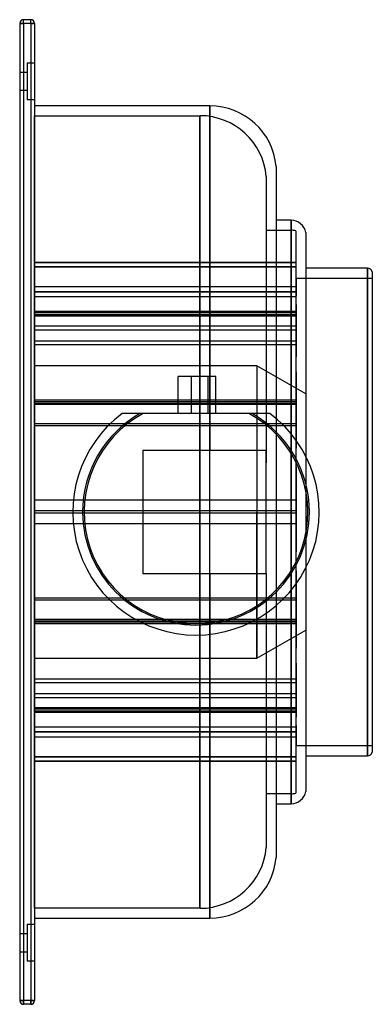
# Model space of a CAD drawing. Header units: millimetres. Extents: x -72 to 72, y -200 to 200.
import ezdxf

# ---------------------------------------------------------------- set-up
doc = ezdxf.new("R2010")
doc.units = ezdxf.units.MM
doc.layers.add('HIDDEN', color=7, linetype='Continuous')
doc.layers.add('THICK', color=7, linetype='Continuous')

msp = doc.modelspace()

# ---------------------------------------------------------------- linework, layer by layer
at = {"layer": 'HIDDEN'}
for p, q in [((-70, 198.5), (-70, 200)), ((-70, 200), (-70, 200)), ((-67, 198.5), (-67, 200)), ((-67, 200), (-67, 200)), ((-71.5, 198.5), (-71.5, 198.5)), ((-70, 198.5), (-71.5, 198.5)), ((-67, 198.5), (-70, 198.5)), ((-70, 198.5), (-70, -198.5)), ((-65.5, 198.5), (-67, 198.5)), ((-67, 198.5), (-67, -198.5)), ((-65.5, 198.5), (-65.5, 198.5)), ((-68.5, 182.5), (-65.5, 182.5)), ((-68.5, 182.5), (-65.5, 182.5)), ((-68.5, 182.5), (-68.5, 167.5)), ((-71.5, 178.75), (-68.5, 178.75)), ((-71.5, 178.75), (-68.5, 178.75)), ((-68.5, 171.25), (-71.5, 171.25)), ((-68.5, 171.25), (-71.5, 171.25)), ((-65.5, 167.5), (-68.5, 167.5)), ((-65.5, 167.5), (-68.5, 167.5)), ((5.6, 0), (5.6, 165)), ((-65.5, 161), (1.6, 161)), ((-65.5, -161), (-65.5, 161)), ((1.6, 0), (1.6, 161)), ((1.6, 161), (1.6, 0)), ((28.5, 136.32), (28.5, 20)), ((38.6, 0), (38.6, 118.5)), ((28.5, 114.5), (38.6, 114.5)), ((38.6, 0), (38.6, 114.5)), ((38.6, 114.5), (38.6, 0)), ((40.5, 114.19), (40.5, 0)), ((40.5, 101.39), (-65.5, 101.39)), ((40.5, 101.19), (-65.5, 101.19)), ((40.5, 99.65), (-65.5, 99.65)), ((40.5, 99.45), (-65.5, 99.45)), ((69.6, 0), (69.6, 99)), ((40.5, 94.96), (40.6, 94.96)), ((40.6, 94.87), (40.5, 94.87)), ((40.6, 95), (71.5, 95)), ((40.6, 94.96), (40.6, 95)), ((40.6, 94.96), (40.6, 89.29)), ((40.6, 91.44), (-65.5, 91.44)), ((40.6, 89.48), (-65.5, 89.48)), ((40.6, 89.29), (-65.5, 89.29)), ((40.6, 89.29), (40.6, 87.64)), ((40.6, 87.35), (-65.5, 87.35)), ((40.6, 87.64), (40.5, 87.64)), ((40.5, 86.79), (40.6, 86.79)), ((40.5, 84.32), (40.6, 84.32)), ((40.6, 84.32), (40.6, 87.64)), ((40.6, 84.32), (40.6, 69.46)), ((40.5, 81.51), (-65.5, 81.51)), ((40.5, 80.94), (-65.5, 80.94)), ((40.5, 80.12), (-65.5, 80.12)), ((40.6, 83.31), (40.5, 83.31)), ((40.5, 79.55), (-65.5, 79.55)), ((40.6, 75.47), (-65.5, 75.47)), ((40.6, 73.88), (-65.5, 73.88)), ((40.6, 69.46), (-65.5, 69.46)), ((40.6, 69.46), (40.6, 67.93)), ((40.6, 67.93), (-65.5, 67.93)), ((40.6, 67.93), (40.6, 63.05)), ((40.6, 63.05), (40.5, 63.05)), ((40.5, 61.43), (40.6, 61.43)), ((40.6, 56.98), (40.6, 63.05)), ((24.7, 59.4), (-65.5, 59.4)), ((24.7, 59.4), (24.7, 0)), ((24.7, 59.4), (24.7, 0)), ((44.5, 47.97), (24.7, 59.4)), ((40.5, 56.98), (40.6, 56.98)), ((40.6, 56.98), (40.6, 35.87)), ((-7.21, 55), (-7.21, 55)), ((-1.78, 40), (-1.78, 55)), ((4.99, 40), (4.99, 55)), ((5.6, 55), (5.6, 25)), ((40.6, 55.25), (40.5, 55.25)), ((40.5, 45.49), (-65.5, 45.49)), ((40.5, 44.71), (-65.5, 44.71)), ((40.5, 44.67), (-65.5, 44.67)), ((40.6, 44.56), (-65.5, 44.56)), ((40.5, 43.89), (-65.5, 43.89)), ((40.6, 43.65), (-65.5, 43.65)), ((-30, 40), (-30, 40)), ((-7.21, 40), (-7.21, 40)), ((30, 40), (30, 40)), ((32.5, 38), (32.5, 0)), ((40.6, 35.87), (-65.5, 35.87)), ((40.6, 35.05), (-65.5, 35.05)), ((40.6, 35.87), (40.6, 35.05)), ((40.6, 35.05), (40.6, 25.98)), ((38.6, 31.78), (38.6, 0)), ((-21.5, 25), (-21.5, 25)), ((28.5, 25), (-21.5, 25)), ((-21.5, 25), (-21.5, -25)), ((28.5, 25), (28.5, 25)), ((28.5, -25), (28.5, 25)), ((40.6, 25.98), (40.5, 25.98)), ((40.6, 18.36), (40.6, 25.98)), ((40.5, 23.9), (40.6, 23.9)), ((44.5, 22.8), (44.5, 0)), ((40.5, 18.36), (40.6, 18.36)), ((40.6, 16.24), (40.5, 16.24)), ((40.6, 18.36), (40.6, -4.82)), ((40.6, 4.82), (-65.5, 4.82)), ((40.6, 4.78), (-65.5, 4.78)), ((40.5, 0.45), (-65.5, 0.45)), ((40.5, 0.45), (-65.5, 0.45)), ((1.6, 0), (1.6, -161)), ((24.7, 0), (24.7, -59.4)), ((32.5, 0), (32.5, -38)), ((38.6, 0), (38.6, -114.5)), ((38.6, 0), (38.6, -31.78)), ((40.5, 0), (40.5, -114.19)), ((44.5, 0), (44.5, -22.8)), ((40.5, -0.45), (-65.5, -0.45)), ((40.5, -0.45), (-65.5, -0.45)), ((1.6, -161), (1.6, 0)), ((5.6, -165), (5.6, 0)), ((24.7, -59.4), (24.7, 0)), ((38.6, -118.5), (38.6, 0)), ((38.6, -114.5), (38.6, 0)), ((69.6, -99), (69.6, 0)), ((40.6, -4.78), (-65.5, -4.78)), ((40.6, -4.82), (-65.5, -4.82)), ((40.6, -4.82), (40.6, -16.24)), ((40.6, -16.24), (40.5, -16.24)), ((40.5, -18.36), (40.6, -18.36)), ((40.6, -23.9), (40.6, -16.24)), ((40.5, -23.9), (40.6, -23.9)), ((40.6, -23.9), (40.6, -44.56)), ((-21.5, -25), (28.5, -25)), ((-21.5, -25), (-21.5, -25)), ((5.6, -25), (5.6, -49.69)), ((28.5, -25), (28.5, -25)), ((28.5, -25), (28.5, -136.32)), ((40.6, -25.98), (40.5, -25.98)), ((40.6, -35.05), (-65.5, -35.05)), ((40.6, -35.87), (-65.5, -35.87)), ((40.6, -43.65), (-65.5, -43.65)), ((40.5, -43.89), (-65.5, -43.89)), ((40.6, -44.56), (-65.5, -44.56)), ((40.5, -44.67), (-65.5, -44.67)), ((40.5, -44.71), (-65.5, -44.71)), ((40.5, -45.49), (-65.5, -45.49)), ((24.7, -59.4), (44.5, -47.97)), ((40.6, -44.56), (40.6, -55.25)), ((40.6, -55.25), (40.5, -55.25)), ((40.6, -61.43), (40.6, -55.25)), ((-65.5, -59.4), (24.7, -59.4)), ((40.5, -56.98), (40.6, -56.98)), ((40.5, -61.43), (40.6, -61.43)), ((40.6, -63.05), (40.5, -63.05)), ((40.6, -61.43), (40.6, -75.47)), ((40.6, -67.93), (-65.5, -67.93)), ((40.6, -69.46), (-65.5, -69.46)), ((40.6, -73.88), (-65.5, -73.88)), ((40.6, -75.47), (-65.5, -75.47)), ((40.6, -75.47), (40.6, -83.31)), ((40.5, -79.55), (-65.5, -79.55)), ((40.5, -80.12), (-65.5, -80.12)), ((40.5, -80.94), (-65.5, -80.94)), ((40.5, -81.51), (-65.5, -81.51)), ((40.6, -83.31), (40.5, -83.31)), ((40.6, -86.79), (40.6, -83.31)), ((40.6, -87.35), (-65.5, -87.35)), ((40.5, -84.32), (40.6, -84.32)), ((40.5, -86.79), (40.6, -86.79)), ((40.6, -87.64), (40.5, -87.64)), ((40.6, -86.79), (40.6, -91.44)), ((40.6, -89.29), (-65.5, -89.29)), ((40.6, -89.48), (-65.5, -89.48)), ((40.6, -91.44), (-65.5, -91.44)), ((40.6, -91.44), (40.6, -94.87)), ((40.6, -94.87), (40.5, -94.87)), ((40.5, -94.96), (40.6, -94.96)), ((40.6, -95), (40.6, -94.87)), ((71.5, -95), (40.6, -95)), ((40.5, -99.45), (-65.5, -99.45)), ((40.5, -99.65), (-65.5, -99.65)), ((40.5, -101.19), (-65.5, -101.19)), ((40.5, -101.39), (-65.5, -101.39)), ((38.6, -114.5), (28.5, -114.5)), ((1.6, -161), (-65.5, -161)), ((-68.5, -167.5), (-65.5, -167.5)), ((-68.5, -167.5), (-65.5, -167.5)), ((-68.5, -167.5), (-68.5, -182.5)), ((-71.5, -171.25), (-68.5, -171.25)), ((-71.5, -171.25), (-68.5, -171.25)), ((-68.5, -178.75), (-71.5, -178.75)), ((-68.5, -178.75), (-71.5, -178.75)), ((-65.5, -182.5), (-68.5, -182.5)), ((-65.5, -182.5), (-68.5, -182.5)), ((-71.5, -198.5), (-71.5, -198.5)), ((-70, -198.5), (-71.5, -198.5)), ((-70, -200), (-70, -198.5)), ((-67, -198.5), (-70, -198.5)), ((-70, -200), (-70, -200)), ((-65.5, -198.5), (-67, -198.5)), ((-67, -200), (-67, -198.5)), ((-67, -200), (-67, -200)), ((-65.5, -198.5), (-65.5, -198.5))]:
    msp.add_line(p, q, dxfattribs=at)
for centre, radius, start, end in [((1.6, 134), 27, 4.9328, 90), ((38.6, 108.5), 6, 71.5385, 90), ((0, 0), 46, 119.5918, 180), ((0, 0), 46, 0, 60.4081), ((0, 0), 46, 180, 0), ((38.6, -108.5), 6, 270, 288.4615), ((1.6, -134), 27, 270, 355.0672)]:
    msp.add_arc(centre, radius, start, end, dxfattribs=at)
at = {"layer": 'THICK'}
for p, q in [((-70, 198.5), (-70, 200)), ((-67, 200), (-70, 200)), ((-67, 198.5), (-67, 200)), ((-71.5, 198.5), (-71.5, -198.5)), ((-71.5, 198.5), (-70, 198.5)), ((-67, 198.5), (-70, 198.5)), ((-70, 198.5), (-70, -198.5)), ((-67, 198.5), (-65.5, 198.5)), ((-67, 198.5), (-67, -198.5)), ((-65.5, 198.5), (-65.5, -198.5)), ((5.6, 165), (-65.5, 165)), ((5.6, 165), (5.6, 55)), ((32.5, 140.32), (32.5, 38)), ((38.6, 118.5), (32.5, 118.5)), ((38.6, 118.5), (38.6, 31.78)), ((44.5, 113.59), (44.5, 22.8)), ((69.6, 99), (44.5, 99)), ((69.6, 99), (69.6, 0)), ((71.5, 97.62), (71.5, 0)), ((-7.21, 40), (-7.21, 55)), ((-1.78, 55), (-7.21, 55)), ((-1.78, 40), (-1.78, 55)), ((4.99, 55), (-1.78, 55)), ((4.99, 40), (4.99, 55)), ((8, 55), (4.99, 55)), ((8, 40), (8, 55)), ((-29.18, 40), (-30, 40)), ((-28.38, 40), (-29.18, 40)), ((-27.58, 40), (-28.38, 40)), ((-26.79, 40), (-27.58, 40)), ((-26, 40), (-26.79, 40)), ((-25.23, 40), (-26, 40)), ((-24.46, 40), (-25.23, 40)), ((-23.69, 40), (-24.46, 40)), ((-22.93, 40), (-23.69, 40)), ((-22.18, 40), (-22.93, 40)), ((-21.43, 40), (-22.18, 40)), ((21.43, 40), (-21.43, 40)), ((22.18, 40), (21.43, 40)), ((22.93, 40), (22.18, 40)), ((23.69, 40), (22.93, 40)), ((24.46, 40), (23.69, 40)), ((25.23, 40), (24.46, 40)), ((26, 40), (25.23, 40)), ((26.79, 40), (26, 40)), ((27.58, 40), (26.79, 40)), ((28.38, 40), (27.58, 40)), ((29.18, 40), (28.38, 40)), ((30, 40), (29.18, 40)), ((69.6, 0), (69.6, -99)), ((71.5, 0), (71.5, -97.62)), ((44.5, -22.8), (44.5, -113.59)), ((38.6, -31.78), (38.6, -118.5)), ((32.5, -38), (32.5, -140.32)), ((5.6, -49.69), (5.6, -165)), ((44.5, -99), (69.6, -99)), ((32.5, -118.5), (38.6, -118.5)), ((-65.5, -165), (5.6, -165)), ((-71.5, -198.5), (-70, -198.5)), ((-67, -198.5), (-70, -198.5)), ((-70, -198.5), (-70, -200)), ((-67, -200), (-70, -200)), ((-67, -198.5), (-65.5, -198.5)), ((-67, -198.5), (-67, -200))]:
    msp.add_line(p, q, dxfattribs=at)
for centre, radius, start, end in [((-70, 198.5), 1.5, 90, 180), ((-67, 198.5), 1.5, 0, 90), ((5.6, 138), 27, 4.9328, 90), ((38.6, 112.5), 6, 10.4753, 90), ((69.6, 97), 2, 18.1948, 90), ((0, 0), 50, 126.8699, 270), ((0, 0), 45.38, 118.1856, 270), ((0, 0), 45.38, 270, 61.8144), ((0, 0), 50, 270, 53.1301), ((69.6, -97), 2, 270, 341.8052), ((38.6, -112.5), 6, 270, 349.5247), ((5.6, -138), 27, 270, 355.0672), ((-70, -198.5), 1.5, 180, 270), ((-67, -198.5), 1.5, 270, 0)]:
    msp.add_arc(centre, radius, start, end, dxfattribs=at)

doc.saveas('drawing.dxf')
